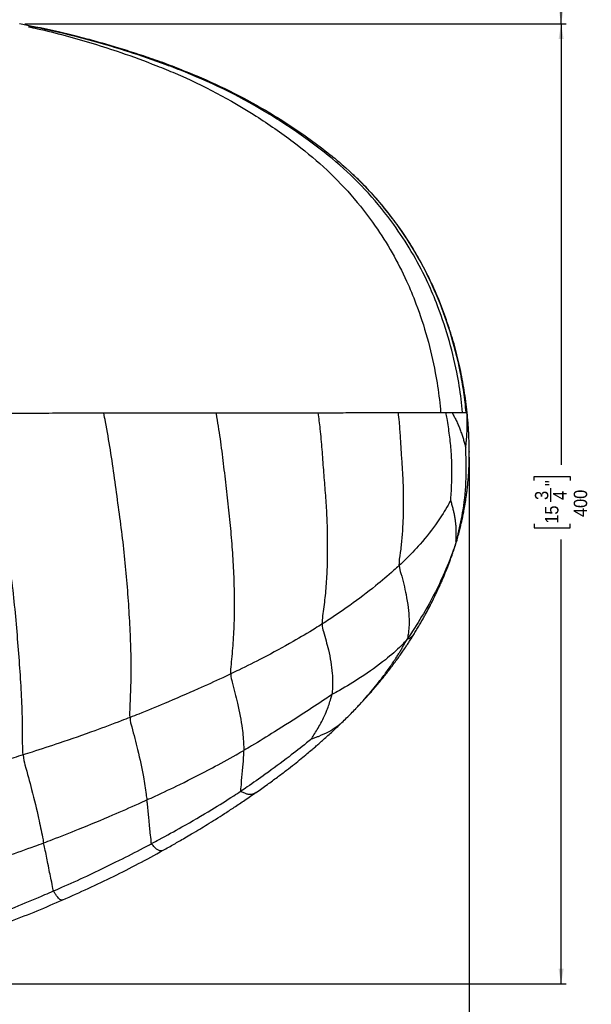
# Model space of a CAD drawing. Extents: x 0 to 594, y 0 to 841.
# Tile 5 of 9: x 202 to 315, y 284 to 479. Entities that reach past the tile are written whole.
import ezdxf

# ---------------------------------------------------------------- set-up
doc = ezdxf.new("R2010")
doc.units = 0
doc.header["$PDSIZE"] = -1
doc.linetypes.add('SLD-SOLIDO', pattern=[0])
doc.layers.get('0').update_dxf_attribs({"linetype": 'CONTINUOUS'})
doc.layers.add('FORMAT', color=7, linetype='SLD-SOLIDO')
doc.styles.add('SLDTEXTSTYLE3', font='GOTHIC.TTF', dxfattribs={"width": 0.913})
doc.dimstyles.new('SLDDIMSTYLE0', dxfattribs={"dimtxt": 2.645833, "dimasz": 3, "dimexe": 0, "dimexo": 0.0625, "dimgap": 0.661458, "dimtad": 0, "dimdec": 1, "dimlfac": 2, "dimrnd": 1e-09, "dimzin": 12, "dimtxsty": 'SLDTEXTSTYLE3', "dimsah": 1, "dimcen": 0.09, "dimazin": 3, "dimtfac": 1, "dimtdec": 1, "dimtofl": 0, "dimtmove": 0, "dimatfit": 3, "dimtolj": 1, "dimtzin": 12})

# ---------------------------------------------------------------- blocks, each defined once
blk = doc.blocks.new('_D')
at = {"layer": 'FORMAT', "color": 7}
for p, q in [((290.42, 392.43), (290.42, 269.02)), ((52.91, 379.97), (52.91, 269.02)), ((167.41, 275.35), (166.6, 275.35)), ((166.6, 275.35), (166.6, 268.22)), ((175.92, 275.35), (176.73, 275.35)), ((176.73, 275.35), (176.73, 268.22)), ((171.71, 272.06), (174.44, 272.06)), ((52.91, 270.02), (164.29, 270.02)), ((290.42, 270.02), (179.04, 270.02)), ((166.6, 268.22), (167.41, 268.22)), ((176.73, 268.22), (175.92, 268.22))]:
    blk.add_line(p, q, dxfattribs=at)
for points in [[(52.91, 270.02), (55.91, 269.52), (55.91, 270.52)], [(290.42, 270.02), (287.42, 270.52), (287.42, 269.52)]]:
    blk.add_solid(points, dxfattribs=at)
at = {"layer": 'FORMAT', "color": 7, "attachment_point": 1, "style": 'SLDTEXTSTYLE3'}
for s, insert, char_height in [('1', (172.1, 275.2), 2.65), ('18', (167.41, 273.21), 2.646), ('"', (174.83, 273.21), 2.65), ('2', (172.1, 271.6), 2.65), ('470', (168.73, 267.53), 2.646)]:
    blk.add_mtext(s, dxfattribs=dict(at, insert=insert, char_height=char_height))
blk = doc.blocks.new('_D_1')
at = {"layer": 'FORMAT', "color": 7}
for p, q in [((202.61, 477.98), (309.56, 477.98)), ((308.56, 477.98), (308.56, 390.89)), ((303.23, 387.77), (303.23, 388.58)), ((303.23, 388.58), (310.36, 388.58)), ((310.36, 388.58), (310.36, 387.77)), ((306.52, 383.56), (306.52, 386.29)), ((303.23, 379.26), (303.23, 378.45)), ((310.36, 378.45), (310.36, 379.26)), ((303.23, 378.45), (310.36, 378.45)), ((308.56, 288.35), (308.56, 376.14)), ((141.06, 288.35), (309.56, 288.35))]:
    blk.add_line(p, q, dxfattribs=at)
for points in [[(308.56, 477.98), (308.06, 474.98), (309.06, 474.98)], [(308.56, 288.35), (309.06, 291.35), (308.06, 291.35)]]:
    blk.add_solid(points, dxfattribs=at)
at = {"layer": 'FORMAT', "color": 7, "attachment_point": 1, "rotation": 90, "style": 'SLDTEXTSTYLE3'}
for s, insert, char_height in [('"', (305.38, 386.68), 2.65), ('3', (303.38, 383.95), 2.65), ('4', (306.98, 383.95), 2.65), ('400', (311.05, 380.58), 2.646), ('15', (305.38, 379.26), 2.646)]:
    blk.add_mtext(s, dxfattribs=dict(at, insert=insert, char_height=char_height))
blk = doc.blocks.new('_D_2')
at = {"layer": 'FORMAT', "color": 7}
for p, q in [((219.74, 797.99), (309.56, 797.99)), ((308.56, 797.99), (308.56, 646.34)), ((303.23, 643.22), (303.23, 644.02)), ((303.23, 644.02), (310.36, 644.02)), ((310.36, 644.02), (310.36, 643.22)), ((306.52, 639), (306.52, 641.74)), ((303.23, 632.75), (303.23, 631.94)), ((310.36, 631.94), (310.36, 632.75)), ((303.23, 631.94), (310.36, 631.94)), ((308.56, 477.98), (308.56, 629.63)), ((202.61, 477.98), (309.56, 477.98))]:
    blk.add_line(p, q, dxfattribs=at)
for points in [[(308.56, 797.99), (308.06, 794.99), (309.06, 794.99)], [(308.56, 477.98), (309.06, 480.98), (308.06, 480.98)]]:
    blk.add_solid(points, dxfattribs=at)
at = {"layer": 'FORMAT', "color": 7, "attachment_point": 1, "rotation": 90, "style": 'SLDTEXTSTYLE3'}
for s, insert, char_height in [('"', (305.38, 642.13), 2.65), ('3400', (311.05, 634.07), 2.646), ('7', (303.38, 639.39), 2.65), ('8', (306.98, 639.39), 2.65), ('133', (305.38, 632.75), 2.646)]:
    blk.add_mtext(s, dxfattribs=dict(at, insert=insert, char_height=char_height))

msp = doc.modelspace()

# ---------------------------------------------------------------- linework, layer by layer
at = {"color": 7, "linetype": 'SLD-SOLIDO'}
for p, q in [((204.419, 477.427), (201.601, 477.971)), ((289.99, 401.233), (289.989, 401.233)), ((290.039, 400.642), (290.034, 400.698)), ((279.556, 357.561), (279.542, 357.542)), ((267.94, 342.69), (267.998, 342.75))]:
    msp.add_line(p, q, dxfattribs=at)
at = {"color": 8, "linetype": 'SLD-SOLIDO'}
for p, q in [((289.992, 401.233), (289.99, 401.233)), ((290.034, 400.698), (289.993, 401.233))]:
    msp.add_line(p, q, dxfattribs=at)
for points, knots in [([(204.227, 477.429), (204.198, 477.429), (204.139, 477.428), (204.034, 477.428), (203.936, 477.427), (203.851, 477.426), (203.806, 477.426), (203.765, 477.426), (203.728, 477.426), (203.669, 477.425), (203.609, 477.424), (203.567, 477.424), (203.528, 477.424), (203.493, 477.423), (203.439, 477.423), (203.383, 477.422), (203.344, 477.422), (203.325, 477.422)], [0, 0, 0, 0, 0.1445082, 0.2890164, 0.4335246, 0.5057787, 0.5780328, 0.5780328, 0.6360757, 0.6941186, 0.7521616, 0.8102045, 0.8102045, 0.8576533, 0.9051022, 0.9525511, 1, 1, 1, 1]), ([(203.325, 477.422), (203.926, 477.293), (206.356, 476.771), (212.478, 475.22), (220.365, 472.848), (227.566, 470.187), (236.704, 466.462), (245.86, 461.643), (255.386, 454.986), (263.704, 448.218), (271.613, 439.179), (277.084, 429.586), (281.123, 419.869), (283.322, 412.009), (284.432, 404.713), (284.684, 402.08), (284.762, 401.22)], [0, 0, 0, 0, 0.0155179, 0.0628105, 0.1594827, 0.2232919, 0.2562826, 0.4080718, 0.4824831, 0.5471175, 0.6758916, 0.7790479, 0.8189046, 0.9350789, 0.978821, 1, 1, 1, 1]), ([(202.271, 333.601), (202.177, 334.998), (202.206, 338.412), (202.077, 343.752), (201.762, 349.307), (201.332, 355.025), (200.851, 360.898), (200.234, 366.895), (199.427, 372.981), (198.52, 379.123), (197.65, 385.301), (196.718, 391.466), (195.802, 396.735), (195.19, 399.935), (194.975, 401.115)], [0, 0, 0, 0, 0.08333333, 0.16666667, 0.25, 0.33333333, 0.41666667, 0.5, 0.58333333, 0.66666667, 0.75, 0.83333333, 0.91666667, 0.96555603, 0.96555603, 0.96555603, 0.96555603]), ([(218.227, 401.14), (220.129, 401.142), (223.91, 401.146), (229.509, 401.152), (235.03, 401.158), (238.636, 401.162), (240.429, 401.164)], [0.332013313, 0.332013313, 0.332013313, 0.332013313, 0.340817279, 0.349621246, 0.358425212, 0.367229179, 0.367229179, 0.367229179, 0.367229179]), ([(223.404, 341.002), (223.364, 342.3), (223.552, 345.457), (223.67, 350.352), (223.576, 355.435), (223.315, 360.682), (222.972, 366.055), (222.5, 371.513), (221.868, 377.029), (221.119, 382.6), (220.378, 388.217), (219.546, 393.828), (218.793, 398.128), (218.335, 400.557), (218.227, 401.14)], [0, 0, 0, 0, 0.08333333, 0.16666667, 0.25, 0.33333333, 0.41666667, 0.5, 0.58333333, 0.66666667, 0.75, 0.83333333, 0.91666667, 0.94296191, 0.94296191, 0.94296191, 0.94296191]), ([(240.429, 401.164), (241.321, 401.165), (243.095, 401.167), (245.723, 401.17), (248.316, 401.173), (250.872, 401.176), (253.383, 401.179), (255.84, 401.182), (258.24, 401.185), (259.8, 401.187), (260.569, 401.187)], [0.367229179, 0.367229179, 0.367229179, 0.367229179, 0.371610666, 0.375992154, 0.380373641, 0.384755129, 0.389136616, 0.393518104, 0.397899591, 0.402281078, 0.402281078, 0.402281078, 0.402281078]), ([(243.315, 349.605), (243.325, 350.765), (243.64, 353.575), (243.956, 357.911), (244.079, 362.379), (244.02, 366.98), (243.831, 371.703), (243.486, 376.499), (242.995, 381.331), (242.435, 386.201), (241.901, 391.123), (241.275, 396.052), (240.738, 399.392), (240.441, 401.093), (240.429, 401.164)], [0, 0, 0, 0, 0.08333333, 0.16666667, 0.25, 0.33333333, 0.41666667, 0.5, 0.58333333, 0.66666667, 0.75, 0.83333333, 0.91666667, 0.92031069, 0.92031069, 0.92031069, 0.92031069]), ([(260.569, 401.187), (261.32, 401.188), (262.807, 401.19), (264.991, 401.193), (267.106, 401.195), (269.823, 401.199), (273.008, 401.203), (275.317, 401.206), (276.411, 401.208)], [0.402281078, 0.402281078, 0.402281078, 0.402281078, 0.406553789, 0.410826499, 0.415099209, 0.419371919, 0.427917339, 0.436462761, 0.436462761, 0.436462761, 0.436462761]), ([(261.371, 359.459), (261.405, 360.45), (261.775, 362.824), (262.172, 366.473), (262.39, 370.209), (262.452, 374.031), (262.431, 377.933), (262.284, 381.881), (261.987, 385.856), (261.641, 389.863), (261.371, 393.92), (261.04, 397.704), (260.724, 400.123), (260.569, 401.187)], [0, 0, 0, 0, 0.08333333, 0.16666667, 0.25, 0.33333333, 0.41666667, 0.5, 0.58333333, 0.66666667, 0.75, 0.83333333, 0.89903952, 0.89903952, 0.89903952, 0.89903952]), ([(276.411, 401.208), (277.391, 401.209), (279.262, 401.212), (281.777, 401.216), (283.555, 401.218), (284.494, 401.22), (284.762, 401.22)], [0.436462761, 0.436462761, 0.436462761, 0.436462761, 0.444115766, 0.451768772, 0.459421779, 0.462641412, 0.462641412, 0.462641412, 0.462641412]), ([(276.589, 371.034), (276.577, 371.775), (276.859, 373.574), (277.172, 376.311), (277.358, 379.087), (277.439, 381.903), (277.451, 384.765), (277.38, 387.647), (277.214, 390.536), (277.002, 393.446), (276.835, 396.392), (276.647, 398.984), (276.482, 400.588), (276.411, 401.208)], [0, 0, 0, 0, 0.08333333, 0.16666667, 0.25, 0.33333333, 0.41666667, 0.5, 0.58333333, 0.66666667, 0.75, 0.83333333, 0.88597653, 0.88597653, 0.88597653, 0.88597653]), ([(284.762, 401.22), (284.855, 401.221), (285.037, 401.221), (285.305, 401.221), (285.567, 401.222), (285.736, 401.222), (285.82, 401.222)], [0, 0, 0, 0, 0.04744889, 0.09489777, 0.14234666, 0.18979554, 0.18979554, 0.18979554, 0.18979554]), ([(285.82, 401.222), (285.923, 401.222), (286.126, 401.223), (286.422, 401.223), (286.712, 401.224), (286.894, 401.224), (286.983, 401.224)], [0.18979554, 0.18979554, 0.18979554, 0.18979554, 0.24783845, 0.30588135, 0.36392426, 0.42196715, 0.42196715, 0.42196715, 0.42196715]), ([(286.743, 383.898), (286.781, 384.188), (286.852, 385.291), (286.936, 386.931), (286.988, 388.564), (286.997, 390.198), (286.952, 391.838), (286.856, 393.482), (286.712, 395.126), (286.523, 396.768), (286.291, 398.405), (286.051, 399.888), (285.89, 400.828), (285.821, 401.222)], [0, 0, 0, 0, 0.08333333, 0.16666667, 0.25, 0.33333333, 0.41666667, 0.5, 0.58333333, 0.66666667, 0.75, 0.83333333, 0.89327242, 0.89327242, 0.89327242, 0.89327242]), ([(286.983, 401.224), (287.093, 401.225), (287.309, 401.225), (287.72, 401.226), (288.198, 401.227), (288.696, 401.228), (288.979, 401.229), (289.109, 401.229)], [0.42196715, 0.42196715, 0.42196715, 0.42196715, 0.49422127, 0.56647537, 0.71098358, 0.85549179, 1, 1, 1, 1]), ([(286.984, 401.224), (287.108, 401.018), (287.371, 400.56), (287.754, 399.821), (288.13, 399.016), (288.474, 398.195), (288.785, 397.37), (289.061, 396.551), (289.308, 395.747), (289.532, 394.966), (289.67, 394.466), (289.704, 394.318)], [0.26262484, 0.26262484, 0.26262484, 0.26262484, 0.33333333, 0.41666667, 0.5, 0.58333333, 0.66666667, 0.75, 0.83333333, 0.91666667, 1, 1, 1, 1]), ([(289.109, 401.229), (289.322, 401.229), (289.55, 401.23), (289.711, 401.231), (289.743, 401.231)], [0.4860222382, 0.4860222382, 0.4860222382, 0.4860222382, 0.4915750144, 0.4931324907, 0.4931324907, 0.4931324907, 0.4931324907]), ([(289.704, 394.318), (289.715, 394.392), (289.77, 394.879), (289.85, 395.607), (289.911, 396.307), (289.956, 397.001), (289.988, 397.707), (290.006, 398.415), (290.011, 399.11), (290.003, 399.796), (289.984, 400.477), (289.963, 400.953), (289.949, 401.203), (289.947, 401.232)], [0, 0, 0, 0, 0.08333333, 0.16666667, 0.25, 0.33333333, 0.41666667, 0.5, 0.58333333, 0.66666667, 0.75, 0.83333333, 0.84445915, 0.84445915, 0.84445915, 0.84445915]), ([(289.743, 401.231), (289.767, 401.231), (289.813, 401.231), (289.87, 401.231), (289.915, 401.232), (289.937, 401.232), (289.947, 401.232)], [0.89292098, 0.89292098, 0.89292098, 0.89292098, 0.91969073, 0.94646048, 0.97323023, 1, 1, 1, 1]), ([(289.947, 401.232), (289.954, 401.232), (289.966, 401.232), (289.979, 401.232), (289.989, 401.233), (289.992, 401.233), (289.992, 401.233)], [0.819043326, 0.819043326, 0.819043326, 0.819043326, 0.837512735, 0.855982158, 0.87445158, 0.892920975, 0.892920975, 0.892920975, 0.892920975]), ([(287.805, 375.698), (287.956, 376.211), (288.503, 378.303), (289.382, 382.524), (289.855, 387.704), (289.81, 391.863), (289.725, 393.987), (289.704, 394.318)], [0, 0, 0, 0, 0.0833333, 0.3333333, 0.6666667, 0.9166667, 1, 1, 1, 1]), ([(286.743, 383.898), (286.646, 383.697), (285.823, 382.175), (283.961, 379.23), (281.122, 375.581), (278.398, 372.743), (276.957, 371.375), (276.589, 371.034)], [0, 0, 0, 0, 0.0833333, 0.3333333, 0.6666667, 0.9166667, 1, 1, 1, 1]), ([(287.805, 375.698), (287.637, 375.122), (286.891, 372.866), (285.106, 368.456), (282.383, 363.14), (279.899, 359.044), (278.563, 357.056), (278.099, 356.376)], [0, 0, 0, 0, 0.0833333, 0.3333333, 0.6666667, 0.9166667, 1, 1, 1, 1]), ([(287.994, 376.073), (287.98, 376.019), (287.948, 375.893), (287.872, 375.717), (287.828, 375.705), (287.805, 375.698)], [0, 0, 0, 0, 0.27874685, 0.64087195, 1, 1, 1, 1]), ([(276.589, 371.034), (276.221, 370.692), (274.717, 369.309), (271.55, 366.631), (267.291, 363.429), (263.697, 360.964), (261.839, 359.754), (261.371, 359.459)], [0, 0, 0, 0, 0.0833333, 0.3333333, 0.6666667, 0.9166667, 1, 1, 1, 1]), ([(276.589, 371.034), (276.6, 370.399), (277.229, 368.466), (278.097, 364.717), (278.643, 360.619), (278.478, 358.033), (278.223, 356.785), (278.099, 356.376)], [0, 0, 0, 0, 0.0833333, 0.3333333, 0.6666667, 0.9166667, 1, 1, 1, 1]), ([(261.371, 359.459), (260.903, 359.164), (259.02, 357.987), (255.164, 355.696), (250.138, 352.958), (245.966, 350.871), (243.847, 349.859), (243.315, 349.605)], [0, 0, 0, 0, 0.0833333, 0.3333333, 0.6666667, 0.9166667, 1, 1, 1, 1]), ([(261.371, 359.459), (261.35, 358.839), (261.854, 357.154), (262.742, 353.933), (263.442, 350.01), (263.42, 347.178), (263.338, 345.852), (263.279, 345.499)], [0, 0, 0, 0, 0.0833333, 0.3333333, 0.6666667, 0.9166667, 1, 1, 1, 1]), ([(278.099, 356.376), (277.664, 355.873), (276.373, 354.532), (273.592, 352.088), (269.47, 349.134), (265.715, 346.85), (263.788, 345.812), (263.279, 345.499)], [0, 0, 0, 0, 0.0833333, 0.3333333, 0.6666667, 0.9166667, 1, 1, 1, 1]), ([(267.998, 342.75), (268.151, 342.908), (268.751, 343.527), (269.76, 344.648), (271.013, 346.091), (272.211, 347.549), (273.476, 349.176), (274.782, 350.977), (275.796, 352.506), (276.482, 353.601), (276.871, 354.241), (277.259, 354.895), (277.666, 355.601), (277.948, 356.106), (278.099, 356.376)], [0, 0, 0, 0, 0.037436, 0.1467058, 0.2559474, 0.365155, 0.4743508, 0.6185151, 0.7627763, 0.808133, 0.8534913, 0.8988521, 0.9458001, 1, 1, 1, 1]), ([(279.542, 357.542), (279.434, 357.377), (279.284, 357.148), (279.01, 356.906), (278.814, 356.757), (278.6, 356.618), (278.363, 356.484), (278.19, 356.414), (278.099, 356.376)], [0, 0, 0, 0, 0.3323495, 0.4609989, 0.5899949, 0.718945, 0.8512286, 1, 1, 1, 1]), ([(243.315, 349.605), (242.783, 349.351), (240.646, 348.334), (236.313, 346.37), (230.77, 343.985), (226.256, 342.123), (223.976, 341.226), (223.404, 341.002)], [0, 0, 0, 0, 0.0833333, 0.3333333, 0.6666667, 0.9166667, 1, 1, 1, 1]), ([(243.315, 349.605), (243.309, 348.88), (243.86, 346.979), (244.782, 343.342), (245.591, 339.127), (245.827, 336.198), (245.87, 334.823), (245.876, 334.485)], [0, 0, 0, 0, 0.0833333, 0.3333333, 0.6666667, 0.9166667, 1, 1, 1, 1]), ([(263.279, 345.499), (262.851, 345.235), (261.03, 343.957), (257.314, 341.55), (252.456, 338.477), (248.433, 335.959), (246.391, 334.782), (245.876, 334.485)], [0, 0, 0, 0, 0.0833333, 0.3333333, 0.6666667, 0.9166667, 1, 1, 1, 1]), ([(259.206, 336.717), (259.272, 336.819), (259.853, 337.738), (261.076, 339.711), (262.265, 342.187), (262.918, 344.191), (263.238, 345.257), (263.279, 345.499)], [0, 0, 0, 0, 0.0833333, 0.3333333, 0.6666667, 0.9166667, 1, 1, 1, 1]), ([(223.404, 341.002), (222.832, 340.779), (220.54, 339.886), (215.913, 338.148), (210.027, 336.106), (205.264, 334.551), (202.87, 333.79), (202.271, 333.601)], [0, 0, 0, 0, 0.0833333, 0.3333333, 0.6666667, 0.9166667, 1, 1, 1, 1]), ([(223.404, 341.002), (223.429, 340.191), (224.044, 338.089), (225.072, 334.093), (226.04, 329.597), (226.507, 326.519), (226.678, 325.06), (226.728, 324.708)], [0, 0, 0, 0, 0.0833333, 0.3333333, 0.6666667, 0.9166667, 1, 1, 1, 1]), ([(265.246, 339.997), (265.189, 339.94), (264.915, 339.663), (264.335, 339.21), (263.51, 338.647), (262.34, 337.984), (261.263, 337.483), (260.392, 337.137), (260.076, 337.017), (259.762, 336.904), (259.473, 336.805), (259.287, 336.744), (259.206, 336.717)], [0, 0, 0, 0, 0.0416122, 0.1998222, 0.3580079, 0.5161766, 0.7944828, 0.838223, 0.8819654, 0.9257056, 0.9674312, 1, 1, 1, 1]), ([(259.206, 336.717), (259.023, 336.568), (257.513, 335.345), (254.453, 332.932), (250.541, 330.028), (247.341, 327.805), (245.72, 326.72), (245.314, 326.452)], [0, 0, 0, 0, 0.0833333, 0.3333333, 0.6666667, 0.9166667, 1, 1, 1, 1]), ([(202.271, 333.601), (201.672, 333.412), (199.271, 332.66), (194.455, 331.179), (188.376, 329.416), (183.468, 328.081), (181.002, 327.438), (180.384, 327.278)], [0, 0, 0, 0, 0.0833333, 0.3333333, 0.6666667, 0.9166667, 1, 1, 1, 1]), ([(202.271, 333.601), (202.33, 332.728), (202.986, 330.479), (204.157, 326.16), (205.293, 321.419), (205.968, 318.151), (206.25, 316.602), (206.33, 316.229)], [0, 0, 0, 0, 0.0833333, 0.3333333, 0.6666667, 0.9166667, 1, 1, 1, 1]), ([(226.728, 324.708), (227.279, 324.958), (229.475, 325.955), (233.823, 328.026), (239.159, 330.73), (243.321, 333.009), (245.369, 334.193), (245.876, 334.485)], [0, 0, 0, 0, 0.0833333, 0.3333333, 0.6666667, 0.9166667, 1, 1, 1, 1]), ([(245.314, 326.452), (245.268, 326.557), (245.388, 327.226), (245.428, 328.625), (245.631, 330.862), (245.873, 333.07), (245.882, 334.2), (245.876, 334.485)], [0, 0, 0, 0, 0.0833333, 0.3333333, 0.6666667, 0.9166667, 1, 1, 1, 1]), ([(227.658, 316.076), (228.161, 316.344), (230.171, 317.42), (234.165, 319.62), (239.079, 322.491), (242.936, 324.898), (244.839, 326.139), (245.314, 326.452)], [0, 0, 0, 0, 0.0833333, 0.3333333, 0.6666667, 0.9166667, 1, 1, 1, 1]), ([(248.329, 326.22), (248.146, 326.1), (247.732, 325.828), (247.201, 325.75), (246.77, 325.782), (246.488, 325.847), (246.2, 325.947), (245.908, 326.083), (245.565, 326.21), (245.397, 326.372), (245.314, 326.452)], [0, 0, 0, 0, 0.1905993, 0.4319136, 0.5267237, 0.6215338, 0.7163462, 0.8111538, 0.9059382, 1, 1, 1, 1]), ([(206.33, 316.229), (206.909, 316.447), (209.22, 317.316), (213.818, 319.109), (219.465, 321.503), (223.947, 323.454), (226.174, 324.457), (226.728, 324.708)], [0, 0, 0, 0, 0.0833333, 0.3333333, 0.6666667, 0.9166667, 1, 1, 1, 1]), ([(227.658, 316.076), (227.607, 316.202), (227.6, 316.855), (227.372, 318.319), (227.149, 320.701), (226.966, 323.115), (226.774, 324.38), (226.728, 324.708)], [0, 0, 0, 0, 0.0833333, 0.3333333, 0.6666667, 0.9166667, 1, 1, 1, 1]), ([(184.78, 309.089), (185.389, 309.27), (187.824, 309.978), (192.667, 311.465), (198.658, 313.446), (203.394, 315.128), (205.744, 316.008), (206.33, 316.229)], [0, 0, 0, 0, 0.0833333, 0.3333333, 0.6666667, 0.9166667, 1, 1, 1, 1]), ([(208.289, 306.733), (208.231, 306.877), (208.138, 307.545), (207.802, 309.017), (207.251, 311.702), (206.749, 314.417), (206.409, 315.856), (206.33, 316.229)], [0, 0, 0, 0, 0.0833333, 0.3333333, 0.6666667, 0.9166667, 1, 1, 1, 1]), ([(208.289, 306.733), (208.838, 306.972), (211.032, 307.928), (215.4, 309.889), (220.776, 312.5), (225.022, 314.68), (227.132, 315.796), (227.658, 316.076)], [0, 0, 0, 0, 0.0833333, 0.3333333, 0.6666667, 0.9166667, 1, 1, 1, 1]), ([(229.932, 314.771), (229.909, 314.753), (229.773, 314.646), (229.468, 314.625), (229.112, 314.712), (228.797, 314.896), (228.533, 315.108), (228.263, 315.377), (227.943, 315.676), (227.753, 315.943), (227.658, 316.076)], [0, 0, 0, 0, 0.0387237, 0.2256692, 0.4126286, 0.5301586, 0.6476759, 0.7651826, 0.8826884, 1, 1, 1, 1]), ([(187.45, 298.617), (188.038, 298.823), (190.386, 299.646), (195.065, 301.345), (200.871, 303.565), (205.442, 305.5), (207.72, 306.487), (208.289, 306.733)], [0, 0, 0, 0, 0.0833333, 0.3333333, 0.6666667, 0.9166667, 1, 1, 1, 1]), ([(210.114, 304.982), (210.038, 304.948), (209.87, 304.872), (209.588, 305.007), (209.284, 305.282), (208.986, 305.67), (208.639, 306.143), (208.405, 306.537), (208.289, 306.733)], [0, 0, 0, 0, 0.1640035, 0.3658392, 0.5244092, 0.6829435, 0.8414998, 1, 1, 1, 1])]:
    msp.add_open_spline(points, degree=3, knots=knots, dxfattribs=at)
at = {"color": 7, "linetype": 'SLD-SOLIDO'}
for points, knots in [([(289.109, 401.229), (289.019, 402.096), (288.742, 404.755), (287.535, 412.118), (285.203, 420.04), (280.976, 429.837), (275.257, 439.495), (267.012, 448.575), (258.341, 455.33), (248.418, 461.962), (238.892, 466.731), (229.386, 470.366), (221.902, 472.964), (213.718, 475.287), (207.365, 476.782), (204.849, 477.301), (204.227, 477.429)], [0, 0, 0, 0, 0.021179, 0.0649211, 0.1810954, 0.2209521, 0.3241084, 0.4528825, 0.5175169, 0.5919282, 0.7437174, 0.7767081, 0.8405173, 0.9371895, 0.9844821, 1, 1, 1, 1]), ([(204.477, 477.424), (204.478, 477.424), (204.495, 477.427), (204.431, 477.427), (204.372, 477.428)], [0, 0, 0, 0, 0.0811923, 1, 1, 1, 1]), ([(204.372, 477.428), (204.933, 477.314), (207.916, 476.704), (214.634, 475.118), (222.895, 472.739), (230.633, 470.061), (239.709, 466.554), (249.234, 461.74), (257.792, 456.091), (262.462, 452.576), (266.575, 449.156), (273.007, 442.869), (280.867, 432.047), (286.044, 419.743), (288.36, 410.667), (289.288, 405.296), (289.606, 402.58), (289.743, 401.231)], [0, 0, 0, 0, 0.0139135, 0.0740623, 0.1678452, 0.2228779, 0.2731572, 0.4043781, 0.4816545, 0.5220342, 0.5463919, 0.6115741, 0.7401308, 0.8678285, 0.9336816, 0.9671184, 1, 1, 1, 1]), ([(233.688, 468.863), (233.059, 469.114), (231.153, 469.876), (227.971, 471.001), (224.221, 472.267), (220.619, 473.387), (217.685, 474.237), (215.34, 474.879), (213.456, 475.374), (211.414, 475.887), (209.206, 476.412), (206.877, 476.933), (205.287, 477.259), (204.482, 477.424)], [0, 0, 0, 0, 0.0667279, 0.2021687, 0.3325353, 0.456855, 0.5741671, 0.6339134, 0.6967127, 0.7658784, 0.8407408, 0.9194153, 1, 1, 1, 1]), ([(289.993, 401.233), (289.817, 402.693), (289.465, 405.615), (288.64, 409.96), (287.587, 414.264), (286.295, 418.516), (284.767, 422.707), (282.991, 426.82), (281.044, 430.67), (278.95, 434.252), (276.748, 437.573), (274.351, 440.785), (271.756, 443.867), (269.279, 446.535), (267.597, 448.096), (266.904, 448.739)], [0, 0, 0, 0, 0.08189974, 0.16388545, 0.24601167, 0.32834622, 0.41093916, 0.49383036, 0.57709622, 0.65035305, 0.72402376, 0.79811715, 0.87263561, 0.94753472, 1, 1, 1, 1]), ([(287.995, 376.07), (288.108, 376.468), (288.323, 377.224), (288.596, 378.292), (288.823, 379.233), (289.003, 380.035), (289.144, 380.698), (289.258, 381.261), (289.502, 382.52), (289.727, 383.88), (289.925, 385.343), (290.02, 386.121), (290.097, 386.829), (290.161, 387.49), (290.221, 388.184), (290.286, 389.047), (290.341, 389.997), (290.381, 390.951), (290.405, 391.821), (290.419, 392.757), (290.418, 393.836), (290.398, 394.961), (290.363, 395.978), (290.324, 396.846), (290.287, 397.507), (290.255, 398.022), (290.228, 398.436), (290.189, 398.977), (290.131, 399.727), (290.079, 400.311), (290.05, 400.645)], [0, 0, 0, 0, 0.04983264, 0.0948426, 0.13405599, 0.16730032, 0.19448361, 0.21609379, 0.23665713, 0.34940632, 0.38246476, 0.4150525, 0.44408309, 0.46848476, 0.49529218, 0.52825365, 0.5729908, 0.61028626, 0.64352799, 0.67808926, 0.72344251, 0.77380717, 0.81392543, 0.84659791, 0.87890281, 0.8940539, 0.90907728, 0.92912597, 0.95952003, 1, 1, 1, 1]), ([(290.047, 400.674), (290.031, 400.849), (290.014, 401.035), (289.995, 401.221), (289.994, 401.233)], [0, 0, 0, 0, 0.9366124, 1, 1, 1, 1]), ([(279.555, 357.534), (279.732, 357.825), (280.076, 358.391), (280.581, 359.25), (281.049, 360.064), (281.485, 360.842), (282.005, 361.792), (282.58, 362.875), (283.202, 364.095), (283.734, 365.177), (284.171, 366.101), (284.495, 366.804), (284.705, 367.271), (284.843, 367.58), (284.968, 367.864), (285.143, 368.267), (285.39, 368.844), (285.653, 369.475), (285.916, 370.124), (286.165, 370.756), (286.436, 371.46), (286.724, 372.236), (287.028, 373.085), (287.345, 374.01), (287.676, 375.014), (287.887, 375.714), (287.997, 376.078)], [0, 0, 0, 0, 0.05120028, 0.09957232, 0.14557294, 0.1891905, 0.23041601, 0.30439755, 0.36906063, 0.43117459, 0.48115135, 0.51895564, 0.54456218, 0.55625477, 0.56857061, 0.59005754, 0.62072862, 0.66060145, 0.69020512, 0.72342024, 0.76025665, 0.8007264, 0.84484408, 0.89262736, 0.94411379, 1, 1, 1, 1]), ([(268.001, 342.745), (268.246, 343.003), (268.716, 343.499), (269.455, 344.298), (270.174, 345.087), (270.836, 345.826), (271.437, 346.511), (271.948, 347.106), (272.387, 347.626), (272.815, 348.14), (273.348, 348.793), (273.99, 349.597), (274.705, 350.517), (275.412, 351.453), (276.039, 352.304), (276.621, 353.113), (277.187, 353.915), (277.723, 354.697), (278.214, 355.431), (278.645, 356.089), (279.102, 356.802), (279.409, 357.298), (279.568, 357.555)], [0, 0, 0, 0, 0.0674183, 0.1295078, 0.1816067, 0.2350505, 0.2841411, 0.3252526, 0.3584828, 0.3912999, 0.4304508, 0.4904987, 0.552244, 0.612966, 0.6743679, 0.7181532, 0.7696361, 0.8288378, 0.8673619, 0.9086076, 0.9525978, 1, 1, 1, 1]), ([(265.254, 339.992), (265.561, 340.29), (266.173, 340.884), (267.09, 341.8), (267.684, 342.416), (267.982, 342.724)], [0, 0, 0, 0, 0.3342769, 0.6669319, 1, 1, 1, 1]), ([(248.336, 326.202), (249.069, 326.717), (250.473, 327.704), (252.456, 329.159), (254.232, 330.502), (255.801, 331.729), (257.168, 332.827), (258.338, 333.791), (259.266, 334.572), (260.024, 335.222), (260.709, 335.816), (261.459, 336.478), (262.297, 337.228), (263.218, 338.07), (264.219, 339.002), (264.901, 339.655), (265.254, 339.993)], [0, 0, 0, 0, 0.1229892, 0.2358268, 0.3378928, 0.4290205, 0.5092213, 0.578529, 0.6369769, 0.67553, 0.7156469, 0.761365, 0.8127277, 0.8697895, 0.9326087, 1, 1, 1, 1]), ([(229.939, 314.757), (230.308, 314.963), (231.032, 315.367), (232.091, 315.968), (233.145, 316.571), (234.299, 317.239), (235.659, 318.037), (237.143, 318.924), (238.716, 319.884), (240.342, 320.897), (242.126, 322.033), (244.063, 323.299), (246.153, 324.697), (247.59, 325.687), (248.336, 326.202)], [0, 0, 0, 0, 0.0585389, 0.1147626, 0.168676, 0.2266799, 0.2993687, 0.3869047, 0.4661012, 0.5544671, 0.6520027, 0.7587106, 0.8746094, 1, 1, 1, 1]), ([(210.117, 304.965), (211.8, 305.713), (215.164, 307.208), (220.157, 309.581), (225.085, 312.094), (228.321, 313.869), (229.939, 314.757)], [0, 0, 0, 0, 0.2498686, 0.4998234, 0.7498721, 1, 1, 1, 1]), ([(188.824, 296.91), (190.699, 297.53), (194.403, 298.753), (199.822, 300.737), (205.051, 302.784), (208.444, 304.245), (210.117, 304.965)], [0, 0, 0, 0, 0.25967108, 0.51289658, 0.75976497, 1, 1, 1, 1])]:
    msp.add_open_spline(points, degree=3, knots=knots, dxfattribs=at)
at = {"color": 8, "linetype": 'SLD-SOLIDO'}
for points in [[(194.975, 401.115), (196.929, 401.117), (200.834, 401.121), (206.672, 401.127), (212.482, 401.133), (216.318, 401.138), (218.227, 401.14)], [(287.805, 375.698), (287.789, 375.733), (287.793, 375.961), (287.815, 376.499), (287.841, 377.188), (287.841, 377.915), (287.811, 378.655), (287.748, 379.403), (287.649, 380.162), (287.518, 380.93), (287.353, 381.705), (287.161, 382.485), (286.944, 383.269), (286.792, 383.807), (286.743, 383.898)]]:
    msp.add_open_spline(points, degree=3, dxfattribs=at)
at = {"layer": 'FORMAT', "color": 7}
msp.add_point((290.417, 393.425), dxfattribs=at)

# ---------------------------------------------------------------- dimensions: what is measured, and where the dimension line sits
for base, p1, p2, picture, middle in [((308.561, 797.992), (201.613, 477.977), (218.735, 797.992), '_D_2', (308.561, 637.985)), ((308.561, 477.977), (140.06, 288.351), (201.613, 477.977), '_D_1', (308.561, 383.515))]:
    dim = msp.add_linear_dim(base=base, p1=p1, p2=p2, angle=90, dimstyle='SLDDIMSTYLE0', dxfattribs=at)
    dim.commit()
    dim.dimension.update_dxf_attribs({"geometry": picture, "text_midpoint": middle, "dimtype": 160})
dim = msp.add_linear_dim(base=(290.417, 270.022), p1=(52.913, 380.974), p2=(290.417, 393.425), dimstyle='SLDDIMSTYLE0', dxfattribs=at)
dim.commit()
dim.dimension.update_dxf_attribs({"geometry": '_D', "text_midpoint": (171.665, 270.022), "dimtype": 160})

doc.saveas('drawing.dxf')
